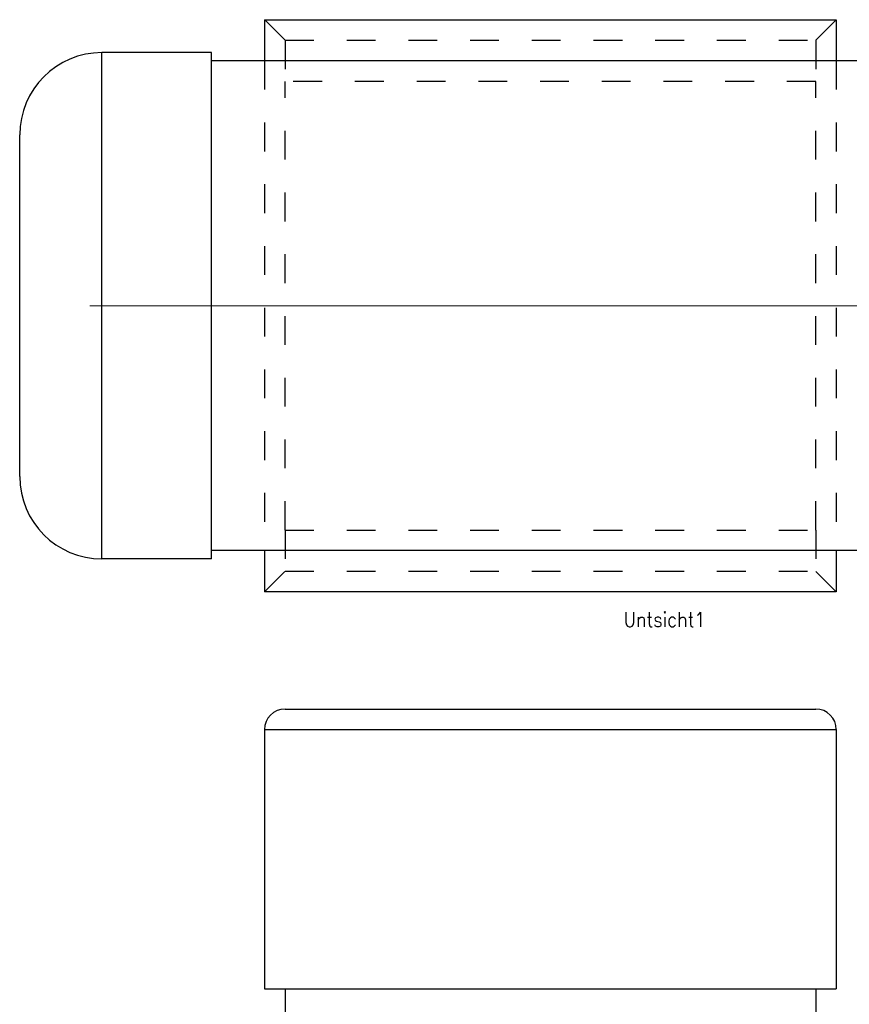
# Model space of a CAD drawing. Header units: inches. Extents: x -493 to 473, y -244 to 299.
# Tile 37 of 76: x -334 to -132, y 59 to 299. Entities that reach past the tile are written whole.
import ezdxf

# ---------------------------------------------------------------- set-up
doc = ezdxf.new("R2010")
doc.units = ezdxf.units.IN
doc.linetypes.add('DASHED', pattern=[15, 7, -8])
doc.linetypes.add('DOT_CENTER', pattern=[14, 12, -1, 0, -1])
doc.layers.add('1', color=7, linetype='Continuous')
doc.styles.add('CONVERTER_11', font='txt.shx', dxfattribs={"width": 0.9})

# ---------------------------------------------------------------- blocks, each defined once
blk = doc.blocks.new('014_G23_G27_BF_B3_B14_Motor_Bgr_63_EEXDe_1_1__5', base_point=(-333.5, -67.26))
at = {"color": 7, "linetype": 'Continuous'}
for p, q in [((-269, 131.24), (-140, 131.24)), ((-274, 126.24), (-274, 63.24)), ((-135, 126.24), (-135, 63.24)), ((-274, 63.24), (-269, 63.24)), ((-269, 63.24), (-269, 53.74)), ((-269, 63.24), (-140, 63.24)), ((-140, 63.24), (-135, 63.24)), ((-140, 63.24), (-140, 53.74))]:
    blk.add_line(p, q, dxfattribs=at)
at = {"color": 1, "linetype": 'Continuous'}
blk.add_line((-274, 126.24), (-135, 126.24), dxfattribs=at)
at = {"color": 7, "linetype": 'Continuous'}
for centre, start, end in [((-269, 126.24), 90, 180), ((-140, 126.24), 0, 90)]:
    blk.add_arc(centre, 5, start, end, dxfattribs=at)
blk = doc.blocks.new('Vordans1', base_point=(-176.75, 32))
blk.add_blockref('014_G23_G27_BF_B3_B14_Motor_Bgr_63_EEXDe_1_1__5', (-333.5, -67.26))
blk = doc.blocks.new('014_G23_G27_BF_B3_B14_Motor_Bgr_63_EEXDe_1_1__6', base_point=(-333.5, 159.74))
at = {"color": 7, "linetype": 'Continuous'}
for p, q in [((-274, 298.74), (-274, 288.74)), ((-274, 298.74), (-135, 298.74)), ((-135, 298.74), (-135, 288.74)), ((-286.91, 290.74), (-313.5, 290.74)), ((-286.91, 288.74), (-286.91, 290.74)), ((-121.5, 288.74), (-286.91, 288.74)), ((-286.91, 169.74), (-286.91, 288.74)), ((-333.5, 187.74), (-333.5, 270.74)), ((-286.91, 167.74), (-313.5, 167.74)), ((-286.91, 167.74), (-286.91, 169.74)), ((-121.5, 169.74), (-286.91, 169.74)), ((-274, 169.74), (-274, 159.74)), ((-135, 169.74), (-135, 159.74)), ((-135, 159.74), (-274, 159.74))]:
    blk.add_line(p, q, dxfattribs=at)
at = {"color": 1, "linetype": 'DASHED'}
for p, q in [((-269, 293.74), (-274, 298.74)), ((-140, 293.74), (-135, 298.74)), ((-269, 293.74), (-269, 283.74)), ((-269, 293.74), (-140, 293.74)), ((-140, 293.74), (-140, 283.74)), ((-274, 288.74), (-274, 169.74)), ((-135, 288.74), (-135, 169.74)), ((-140, 283.74), (-269, 283.74)), ((-269, 174.74), (-269, 283.74)), ((-140, 174.74), (-140, 283.74)), ((-269, 174.74), (-269, 164.74)), ((-269, 174.74), (-140, 174.74)), ((-140, 174.74), (-140, 164.74)), ((-274, 159.74), (-269, 164.74)), ((-269, 164.74), (-140, 164.74)), ((-135, 159.74), (-140, 164.74))]:
    blk.add_line(p, q, dxfattribs=at)
at = {"color": 1, "linetype": 'Continuous'}
blk.add_line((-313.5, 167.74), (-313.5, 290.74), dxfattribs=at)
at = {"color": 7, "linetype": 'Continuous'}
for centre, start, end in [((-313.5, 270.74), 90, 180), ((-313.5, 187.74), 180, -90)]:
    blk.add_arc(centre, 20, start, end, dxfattribs=at)
at = {"layer": '1', "color": 30, "linetype": 'DOT_CENTER', "const_width": 0.25}
blk.add_lwpolyline([(-108.5, 229.24), (-316.5, 229.24)], dxfattribs=at)
blk = doc.blocks.new('Untsicht1', base_point=(-176.75, 229.24))
blk.add_blockref('014_G23_G27_BF_B3_B14_Motor_Bgr_63_EEXDe_1_1__6', (-333.5, 159.74))
at = {"layer": '1', "color": 1, "insert": (-176.75, 154.74), "char_height": 3.5, "attachment_point": 2, "line_spacing_factor": 1.320528, "style": 'CONVERTER_11'}
blk.add_mtext('Untsicht1', dxfattribs=at)

msp = doc.modelspace()

# ---------------------------------------------------------------- block references
for name, p in [('Untsicht1', (-176.75, 229.24)), ('Vordans1', (-176.75, 32))]:
    msp.add_blockref(name, p)

doc.saveas('drawing.dxf')
